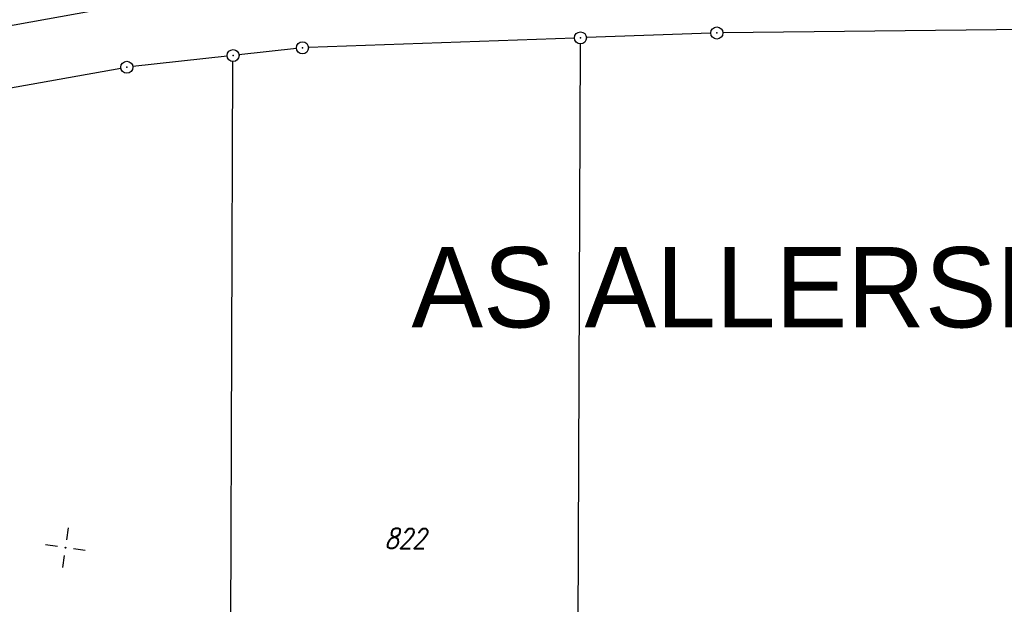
# Model space of a CAD drawing. Extents: x 0 to 1135, y 0 to 594.
# Tile 30 of 153: x 149 to 271, y 427 to 500. Entities that reach past the tile are written whole.
import ezdxf

# ---------------------------------------------------------------- set-up
doc = ezdxf.new("R2010")
doc.units = 0
doc.header["$LTSCALE"] = 2
doc.header["$MEASUREMENT"] = 0
doc.linetypes.add('AUSGEZOGEN', pattern=[0])
doc.layers.get('0').update_dxf_attribs({"color": 8, "linetype": 'AUSGEZOGEN'})
for name, color, linetype in [('FBRTOP', 8, 'AUSGEZOGEN'), ('FLSTNR', 8, 'AUSGEZOGEN'), ('GRENZL', 8, 'AUSGEZOGEN'), ('GRENZP', 8, 'AUSGEZOGEN'), ('NETZ', 250, 'AUSGEZOGEN'), ('SCHRIFT', 8, 'AUSGEZOGEN')]:
    doc.layers.add(name, color=color, linetype=linetype)
doc.styles.add('ROMANS', font='romans.shx', dxfattribs={"width": 0.8})
doc.styles.add('UNIR-O', font='unir_o.shx')

# ---------------------------------------------------------------- blocks, each defined once
blk = doc.blocks.new('IKR')
at = {"color": 0}
for p, q in [((0, 1), (0, 2.5)), ((-2.5, 0), (-1, 0)), ((1, 0), (2.5, 0)), ((0, -2.5), (0, -1))]:
    blk.add_line(p, q, dxfattribs=at)
blk.add_circle((0, 0), 0.05, dxfattribs=at)
blk.add_point((0, 0), dxfattribs=at)
blk = doc.blocks.new('GST')
at = {"color": 0}
blk.add_circle((0, 0), 0.75, dxfattribs=at)
blk.add_point((0, 0), dxfattribs=at)

msp = doc.modelspace()

# ---------------------------------------------------------------- linework, layer by layer
at = {"layer": 'FBRTOP'}
msp.add_lwpolyline([(25, 348.09, 0.000064), (27.36, 348.1, -0.000154), (41.01, 348.14, -0.00071), (49.31, 348.15, 0.000942), (55.56, 348.16, 0.004701), (59.41, 348.21, 0.001479), (71.64, 348.52, 0.003199), (83.32, 348.93, -0.004067), (92.51, 349.23, -0.001567), (100.07, 349.39, -0.0027), (104.46, 349.45, -0.000775), (111.4, 349.5, -0.000609), (120.23, 349.53, -0.000487), (152.67, 349.57, 0.000558), (180.98, 349.61, 0.000056), (198.3, 349.65, -0.000026), (235.49, 349.75, -0.000211), (250.68, 349.79, 0.000187), (267.79, 349.83, 0.007534), (274.21, 349.94, 0.003716)], format="xyb", dxfattribs=at)
msp.add_lwpolyline([(25, 348.09, 0.000064), (27.36, 348.1, -0.000154), (41.01, 348.14, -0.00071), (49.31, 348.15, 0.000942), (55.56, 348.16, 0.004701), (59.41, 348.21, 0.001479), (71.64, 348.52, 0.003199), (83.32, 348.93, -0.004067), (92.51, 349.23, -0.001567), (100.07, 349.39, -0.0027), (104.46, 349.45, -0.000775), (111.4, 349.5, -0.000609), (120.23, 349.53, -0.000487), (152.67, 349.57, 0.000558), (180.98, 349.61, 0.000056), (198.3, 349.65, -0.000026), (235.49, 349.75, -0.000211), (250.68, 349.79, 0.000187), (267.79, 349.83, 0.007534), (274.21, 349.94, 0.003716)], format="xyb", dxfattribs=at)
at = {"layer": 'GRENZL'}
for p, q in [((124.47, 495.13), (160.07, 501.5)), ((124.47, 495.13), (160.07, 501.5)), ((289.24, 498.95), (236.32, 498.32)), ((289.24, 498.95), (236.32, 498.32)), ((234.82, 498.29), (219.34, 497.74)), ((234.82, 498.29), (219.34, 497.74)), ((217.84, 497.69), (184.73, 496.5)), ((217.84, 497.69), (184.73, 496.5)), ((218.3, 424.19), (218.59, 496.96)), ((174.59, 495.43), (162.86, 494.13)), ((174.59, 495.43), (162.86, 494.13)), ((183.23, 496.39), (176.08, 495.6)), ((183.23, 496.39), (176.08, 495.6)), ((174.86, 376.33), (175.33, 494.76)), ((174.86, 376.33), (175.33, 494.76)), ((161.37, 493.92), (135.95, 489.38)), ((161.37, 493.92), (135.95, 489.38))]:
    msp.add_line(p, q, dxfattribs=at)

# ---------------------------------------------------------------- block references
at = {"layer": 'GRENZP'}
for p in [(235.57, 498.32), (235.57, 498.32), (218.59, 497.71), (218.59, 497.71), (183.98, 496.47), (183.98, 496.47), (175.34, 495.51), (175.34, 495.51), (162.11, 494.05), (162.11, 494.05)]:
    msp.add_blockref('GST', p, dxfattribs=at)
at = {"layer": 'NETZ', "rotation": 171.9288}
msp.add_blockref('IKR', (154.47, 434.25), dxfattribs=at)
msp.add_blockref('IKR', (154.47, 434.25), dxfattribs=at)

# ---------------------------------------------------------------- texts
at = {"layer": 'FLSTNR', "style": 'ROMANS', "oblique": 15, "width": 0.8}
msp.add_text('822', height=2.5, dxfattribs=at).set_placement((194.21, 434.14))
msp.add_text('822', height=2.5, dxfattribs=at).set_placement((194.21, 434.14))
at = {"layer": 'SCHRIFT', "style": 'UNIR-O'}
msp.add_text('AS ALLERSBERG', height=10, dxfattribs=at).set_placement((197.55, 461.67))

doc.saveas('drawing.dxf')
